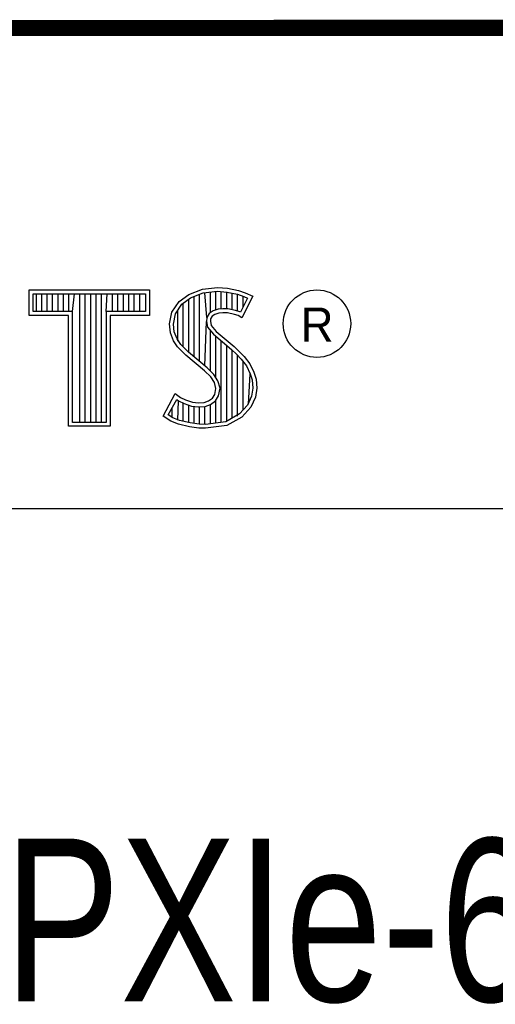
# Model space of a CAD drawing. Header units: inches. Extents: x 0 to 22, y 0 to 17.
# Tile 19 of 22: x 18.452 to 19.036, y 1.761 to 2.97. Entities that reach past the tile are written whole.
import ezdxf

# ---------------------------------------------------------------- set-up
doc = ezdxf.new("R2010")
doc.units = ezdxf.units.IN
doc.header["$LTSCALE"] = 1.21
doc.header["$MEASUREMENT"] = 0
doc.layers.get('0').update_dxf_attribs({"linetype": 'CONTINUOUS'})
doc.layers.add('NOTE', color=7, linetype='CONTINUOUS')
doc.styles.get("Standard").update_dxf_attribs({"font": 'txt', "width": 0.8})
doc.styles.add('TEXTSTYLE_2', font='txt')

msp = doc.modelspace()

# ---------------------------------------------------------------- linework, layer by layer
at = {"color": 2, "linetype": 'CONTINUOUS'}
for p, q in [((16.3737, 2.9596), (21.5037, 2.9596)), ((16.375, 2.96), (21.5, 2.96)), ((18.4641, 2.6383), (18.6117, 2.6383)), ((18.4641, 2.607), (18.4641, 2.6383)), ((18.6117, 2.6383), (18.6117, 2.607)), ((18.6599, 2.6327), (18.6766, 2.6393)), ((18.6766, 2.6393), (18.695, 2.6413)), ((18.6777, 2.6346), (18.6951, 2.6365)), ((18.6865, 2.6103), (18.6865, 2.6355)), ((18.6932, 2.6137), (18.6932, 2.6362)), ((18.695, 2.6413), (18.7074, 2.6405)), ((18.6951, 2.6365), (18.7067, 2.6356)), ((18.6998, 2.6149), (18.6998, 2.6361)), ((18.7065, 2.6148), (18.7065, 2.6357)), ((18.7067, 2.6356), (18.7196, 2.6329)), ((18.7074, 2.6405), (18.7209, 2.6376)), ((18.7209, 2.6376), (18.7293, 2.6347)), ((18.469, 2.6334), (18.6068, 2.6334)), ((18.469, 2.6119), (18.469, 2.6334)), ((18.4729, 2.6119), (18.4729, 2.6334)), ((18.4795, 2.6119), (18.4795, 2.6334)), ((18.4862, 2.6119), (18.4862, 2.6334)), ((18.4929, 2.6119), (18.4929, 2.6334)), ((18.4996, 2.6119), (18.4996, 2.6334)), ((18.5062, 2.6119), (18.5062, 2.6334)), ((18.5129, 2.6119), (18.5129, 2.6334)), ((18.5174, 2.6119), (18.5196, 2.6334)), ((18.5263, 2.4756), (18.5263, 2.6334)), ((18.5329, 2.4756), (18.5329, 2.6334)), ((18.5396, 2.4756), (18.5396, 2.6334)), ((18.5463, 2.4756), (18.5463, 2.6334)), ((18.553, 2.4756), (18.553, 2.6334)), ((18.5584, 2.6119), (18.5596, 2.6334)), ((18.5663, 2.6119), (18.5663, 2.6334)), ((18.573, 2.6119), (18.573, 2.6334)), ((18.5797, 2.6119), (18.5797, 2.6334)), ((18.5863, 2.6119), (18.5863, 2.6334)), ((18.593, 2.6119), (18.593, 2.6334)), ((18.5997, 2.6119), (18.5997, 2.6334)), ((18.6068, 2.6334), (18.6068, 2.6119)), ((18.6391, 2.6108), (18.648, 2.624)), ((18.648, 2.624), (18.6599, 2.6327)), ((18.6516, 2.6206), (18.6622, 2.6284)), ((18.6598, 2.5616), (18.6598, 2.6266)), ((18.6622, 2.6284), (18.6777, 2.6346)), ((18.6664, 2.556), (18.6664, 2.6301)), ((18.6731, 2.5504), (18.6731, 2.6327)), ((18.6819, 2.6044), (18.6798, 2.6348)), ((18.7132, 2.6137), (18.7132, 2.6343)), ((18.7196, 2.6329), (18.7275, 2.6302)), ((18.7199, 2.6121), (18.7199, 2.6328)), ((18.7319, 2.6281), (18.7233, 2.6108)), ((18.7385, 2.6304), (18.7252, 2.6039)), ((18.7265, 2.6173), (18.7265, 2.6305)), ((18.7275, 2.6302), (18.7319, 2.6281)), ((18.7293, 2.6347), (18.7385, 2.6304)), ((18.5174, 2.6119), (18.469, 2.6119)), ((18.5174, 2.4756), (18.5174, 2.6119)), ((18.6068, 2.6119), (18.5584, 2.6119)), ((18.5584, 2.6119), (18.5584, 2.4756)), ((18.6437, 2.6089), (18.6516, 2.6206)), ((18.6464, 2.5754), (18.6464, 2.613)), ((18.6531, 2.5683), (18.6531, 2.6217)), ((18.6897, 2.6126), (18.6851, 2.6093)), ((18.6958, 2.6144), (18.6897, 2.6126)), ((18.7018, 2.6151), (18.6958, 2.6144)), ((18.708, 2.6148), (18.7018, 2.6151)), ((18.7172, 2.6129), (18.708, 2.6148)), ((18.7227, 2.6112), (18.7172, 2.6129)), ((18.5125, 2.607), (18.4641, 2.607)), ((18.5125, 2.4708), (18.5125, 2.607)), ((18.6117, 2.607), (18.5633, 2.607)), ((18.5633, 2.607), (18.5633, 2.4708)), ((18.6362, 2.5964), (18.6391, 2.6108)), ((18.6411, 2.5962), (18.6437, 2.6089)), ((18.6798, 2.5449), (18.6815, 2.5996)), ((18.6819, 2.6044), (18.6815, 2.5996)), ((18.6815, 2.5996), (18.683, 2.5925)), ((18.6851, 2.6093), (18.6819, 2.6044)), ((18.6866, 2.6027), (18.6864, 2.5999)), ((18.6864, 2.5999), (18.6875, 2.5947)), ((18.6887, 2.6059), (18.6866, 2.6027)), ((18.6918, 2.6082), (18.6887, 2.6059)), ((18.6967, 2.6097), (18.6918, 2.6082)), ((18.7019, 2.6102), (18.6967, 2.6097)), ((18.7074, 2.6099), (18.7019, 2.6102)), ((18.716, 2.6082), (18.7074, 2.6099)), ((18.7206, 2.6068), (18.716, 2.6082)), ((18.7252, 2.6039), (18.7206, 2.6068)), ((18.7233, 2.6108), (18.7227, 2.6112)), ((18.6374, 2.5855), (18.6362, 2.5964)), ((18.6421, 2.5866), (18.6411, 2.5962)), ((18.683, 2.5925), (18.6901, 2.5838)), ((18.6865, 2.5387), (18.6865, 2.5882)), ((18.6875, 2.5947), (18.6936, 2.5872)), ((18.6936, 2.5872), (18.7157, 2.5688)), ((18.6411, 2.5757), (18.6374, 2.5855)), ((18.6463, 2.5682), (18.6411, 2.5757)), ((18.6455, 2.578), (18.6421, 2.5866)), ((18.6501, 2.5713), (18.6455, 2.578)), ((18.6901, 2.5838), (18.7125, 2.5652)), ((18.6932, 2.5305), (18.6932, 2.5812)), ((18.6998, 2.4757), (18.6998, 2.5757)), ((18.6506, 2.5639), (18.6463, 2.5682)), ((18.6541, 2.5673), (18.6501, 2.5713)), ((18.6564, 2.5581), (18.6506, 2.5639)), ((18.6597, 2.5617), (18.6541, 2.5673)), ((18.7065, 2.4766), (18.7065, 2.5701)), ((18.7125, 2.5652), (18.7183, 2.5593)), ((18.7132, 2.4809), (18.7132, 2.5645)), ((18.7157, 2.5688), (18.7218, 2.5627)), ((18.6794, 2.5388), (18.6564, 2.5581)), ((18.6827, 2.5424), (18.6597, 2.5617)), ((18.7183, 2.5593), (18.7242, 2.5532)), ((18.7199, 2.4834), (18.7199, 2.5577)), ((18.7218, 2.5627), (18.7278, 2.5564)), ((18.7242, 2.5532), (18.7306, 2.5449)), ((18.7278, 2.5564), (18.7348, 2.5475)), ((18.6869, 2.5313), (18.6794, 2.5388)), ((18.6908, 2.5344), (18.6827, 2.5424)), ((18.7265, 2.4907), (18.7265, 2.5501)), ((18.7306, 2.5449), (18.7354, 2.5353)), ((18.7348, 2.5475), (18.7399, 2.5371)), ((18.6913, 2.5244), (18.6869, 2.5313)), ((18.6957, 2.5264), (18.6908, 2.5344)), ((18.7332, 2.4981), (18.7354, 2.5353)), ((18.7354, 2.5353), (18.7377, 2.5278)), ((18.7377, 2.5278), (18.7385, 2.5177)), ((18.7399, 2.5371), (18.7425, 2.5287)), ((18.7425, 2.5287), (18.7434, 2.5175)), ((18.6933, 2.5172), (18.6913, 2.5244)), ((18.6918, 2.51), (18.6933, 2.5172)), ((18.6983, 2.5174), (18.6957, 2.5264)), ((18.6964, 2.5082), (18.6983, 2.5174)), ((18.7385, 2.5177), (18.737, 2.5079)), ((18.7434, 2.5175), (18.7417, 2.5066)), ((18.6285, 2.4832), (18.6434, 2.5109)), ((18.6348, 2.4848), (18.6451, 2.5037)), ((18.6434, 2.5109), (18.6498, 2.5063)), ((18.6451, 2.5037), (18.6472, 2.5021)), ((18.6498, 2.5063), (18.6561, 2.5031)), ((18.6561, 2.5031), (18.6645, 2.5002)), ((18.6841, 2.502), (18.689, 2.5054)), ((18.689, 2.5054), (18.6918, 2.51)), ((18.6926, 2.502), (18.6964, 2.5082)), ((18.737, 2.5079), (18.7321, 2.4969)), ((18.7417, 2.5066), (18.7362, 2.4942)), ((18.6397, 2.4814), (18.6397, 2.4939)), ((18.6464, 2.4783), (18.6472, 2.5021)), ((18.6472, 2.5021), (18.6542, 2.4986)), ((18.6531, 2.4769), (18.6531, 2.499)), ((18.6542, 2.4986), (18.6634, 2.4955)), ((18.6598, 2.4753), (18.6598, 2.4967)), ((18.6634, 2.4955), (18.6719, 2.4945)), ((18.6645, 2.5002), (18.672, 2.4994)), ((18.6664, 2.4743), (18.6664, 2.4951)), ((18.6719, 2.4945), (18.68, 2.4952)), ((18.672, 2.4994), (18.6789, 2.4999)), ((18.6731, 2.4733), (18.6731, 2.4943)), ((18.6789, 2.4999), (18.6841, 2.502)), ((18.6798, 2.4731), (18.6798, 2.4951)), ((18.68, 2.4952), (18.6864, 2.4976)), ((18.6864, 2.4976), (18.6926, 2.502)), ((18.6865, 2.4739), (18.6865, 2.4977)), ((18.6932, 2.4748), (18.6932, 2.5024)), ((18.7321, 2.4969), (18.7222, 2.4859)), ((18.7362, 2.4942), (18.7252, 2.4821)), ((18.638, 2.4769), (18.6285, 2.4832)), ((18.6402, 2.4812), (18.6348, 2.4848)), ((18.6486, 2.4778), (18.6402, 2.4812)), ((18.7222, 2.4859), (18.7053, 2.4764)), ((18.7252, 2.4821), (18.7068, 2.4717)), ((18.5633, 2.4708), (18.5125, 2.4708)), ((18.5584, 2.4756), (18.5174, 2.4756)), ((18.6472, 2.4732), (18.638, 2.4769)), ((18.6607, 2.4703), (18.6472, 2.4732)), ((18.6616, 2.4751), (18.6486, 2.4778)), ((18.6722, 2.4686), (18.6607, 2.4703)), ((18.6727, 2.4734), (18.6616, 2.4751)), ((18.6806, 2.4683), (18.6722, 2.4686)), ((18.6804, 2.4731), (18.6727, 2.4734)), ((18.7053, 2.4764), (18.6804, 2.4731)), ((18.7068, 2.4717), (18.6806, 2.4683)), ((16.7288, 2.37), (21.5, 2.37))]:
    msp.add_line(p, q, dxfattribs=at)
at = {"color": 7, "linetype": 'CONTINUOUS', "const_width": 0.02}
msp.add_lwpolyline([(13.6, 2.9595), (21.5, 2.96)], dxfattribs=at)
at = {"color": 2, "linetype": 'CONTINUOUS'}
msp.add_circle((18.8172, 2.5968), 0.0414, dxfattribs=at)

# ---------------------------------------------------------------- texts
at = {"color": 2, "linetype": 'CONTINUOUS', "insert": (18.7972, 2.6166), "char_height": 0.0418, "width": 0.041753, "attachment_point": 1, "line_spacing_factor": 0.9, "style": 'TEXTSTYLE_2'}
msp.add_mtext('R', dxfattribs=at)
at = {"layer": 'NOTE', "color": 7, "linetype": 'CONTINUOUS', "insert": (18.9387, 1.9646), "char_height": 0.2, "width": 1.44, "attachment_point": 2, "line_spacing_factor": 0.9}
msp.add_mtext('PXIe-6739\\P ', dxfattribs=at)

doc.saveas('drawing.dxf')
